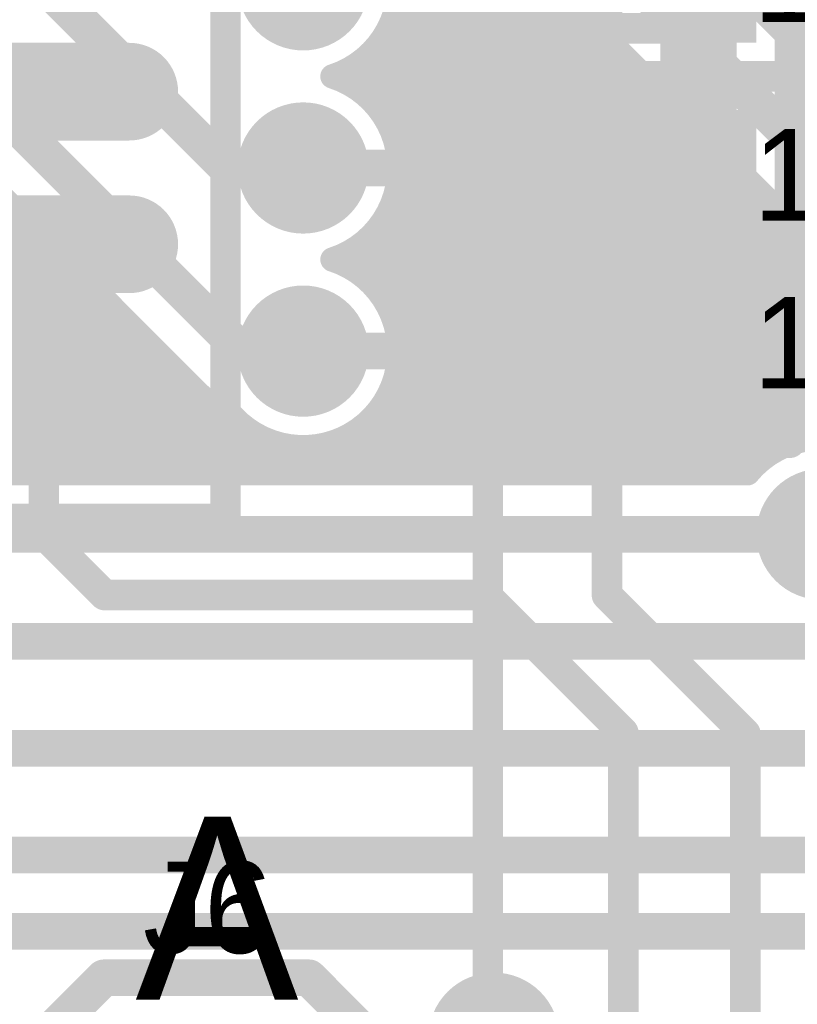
# Model space of a CAD drawing. Extents: x 7.17 to 14.1, y 4 to 11.75.
# Tile 68 of 219: x 8.84 to 9.1, y 7.76 to 8.08. Entities that reach past the tile are written whole.
import ezdxf

# ---------------------------------------------------------------- set-up
doc = ezdxf.new("R2010")
doc.units = 0
doc.layers.get('0').update_dxf_attribs({"linetype": 'CONTINUOUS'})
for name, color, linetype in [('BOTTOMLAYER', 5, 'CONTINUOUS'), ('BOTTOMSOLDER', 6, 'CONTINUOUS'), ('MECHANICAL1', 6, 'CONTINUOUS'), ('MECHANICAL5', 56, 'CONTINUOUS'), ('MECHANICAL7', 56, 'CONTINUOUS'), ('TOPLAYER', 1, 'CONTINUOUS'), ('TOPOVERLAY', 2, 'CONTINUOUS'), ('TOPPASTE', 8, 'CONTINUOUS'), ('TOPSOLDER', 216, 'CONTINUOUS')]:
    doc.layers.add(name, color=color, linetype=linetype)

# ---------------------------------------------------------------- blocks, each defined once
blk = doc.blocks.new('SO16_67')
at = {"layer": 'MECHANICAL1', "const_width": 0.01}
for points in [[(0.195, -0.245), (0.2225, -0.245)], [(0.2225, -0.255), (0.2225, -0.245)], [(0.195, -0.255), (0.2225, -0.255)], [(0.195, -0.295), (0.2225, -0.295)], [(0.2225, -0.305), (0.2225, -0.295)], [(0.195, -0.305), (0.2225, -0.305)], [(0.195, -0.345), (0.2225, -0.345)], [(0.2225, -0.355), (0.2225, -0.345)], [(0.195, -0.355), (0.2225, -0.355)]]:
    blk.add_lwpolyline(points, dxfattribs=at)
at = {"layer": 'MECHANICAL1', "const_width": 0.005}
for points in [[(0.22, -0.245, 1), (0.225, -0.245, 1)], [(0.22, -0.245, 1), (0.225, -0.245, 1)], [(0.22, -0.255, 1), (0.225, -0.255, 1)], [(0.22, -0.255, 1), (0.225, -0.255, 1)], [(0.22, -0.295, 1), (0.225, -0.295, 1)], [(0.22, -0.295, 1), (0.225, -0.295, 1)], [(0.22, -0.305, 1), (0.225, -0.305, 1)], [(0.22, -0.305, 1), (0.225, -0.305, 1)], [(0.22, -0.345, 1), (0.225, -0.345, 1)], [(0.22, -0.345, 1), (0.225, -0.345, 1)], [(0.22, -0.355, 1), (0.225, -0.355, 1)], [(0.22, -0.355, 1), (0.225, -0.355, 1)]]:
    blk.add_lwpolyline(points, format="xyb", close=True, dxfattribs=at)
at = {"layer": 'TOPLAYER', "const_width": 0.024}
for points in [[(0.248457, -0.25), (0.192457, -0.25)], [(0.248457, -0.3), (0.192457, -0.3)], [(0.248457, -0.35), (0.192457, -0.35)]]:
    blk.add_lwpolyline(points, dxfattribs=at)
at = {"layer": 'TOPLAYER', "const_width": 0.012}
for points in [[(0.242457, -0.25, 1), (0.254457, -0.25, 1)], [(0.242457, -0.3, 1), (0.254457, -0.3, 1)], [(0.242457, -0.35, 1), (0.254457, -0.35, 1)]]:
    blk.add_lwpolyline(points, format="xyb", close=True, dxfattribs=at)
at = {"layer": 'TOPOVERLAY', "const_width": 0.01}
for points in [[(0.28, -0.39), (0.28, 0.04)], [(-0.06, -0.39), (0.28, -0.39)]]:
    blk.add_lwpolyline(points, dxfattribs=at)
at = {"layer": 'TOPOVERLAY', "const_width": 0.005}
blk.add_lwpolyline([(0.2775, -0.39, 1), (0.2825, -0.39, 1)], format="xyb", close=True, dxfattribs=at)
blk.add_lwpolyline([(0.2775, -0.39, 1), (0.2825, -0.39, 1)], format="xyb", close=True, dxfattribs=at)
at = {"layer": 'TOPPASTE', "const_width": 0.024}
for points in [[(0.248457, -0.25), (0.192457, -0.25)], [(0.248457, -0.3), (0.192457, -0.3)], [(0.248457, -0.35), (0.192457, -0.35)]]:
    blk.add_lwpolyline(points, dxfattribs=at)
at = {"layer": 'TOPPASTE', "const_width": 0.012}
for points in [[(0.242457, -0.25, 1), (0.254457, -0.25, 1)], [(0.242457, -0.3, 1), (0.254457, -0.3, 1)], [(0.242457, -0.35, 1), (0.254457, -0.35, 1)]]:
    blk.add_lwpolyline(points, format="xyb", close=True, dxfattribs=at)
at = {"layer": 'TOPSOLDER', "const_width": 0.032}
for points in [[(0.248457, -0.25), (0.192457, -0.25)], [(0.248457, -0.3), (0.192457, -0.3)], [(0.248457, -0.35), (0.192457, -0.35)]]:
    blk.add_lwpolyline(points, dxfattribs=at)
at = {"layer": 'TOPSOLDER', "const_width": 0.016}
for points in [[(0.240457, -0.25, 1), (0.256457, -0.25, 1)], [(0.240457, -0.3, 1), (0.256457, -0.3, 1)], [(0.240457, -0.35, 1), (0.256457, -0.35, 1)]]:
    blk.add_lwpolyline(points, format="xyb", close=True, dxfattribs=at)
blk = doc.blocks.new('0603_139')
at = {"layer": 'MECHANICAL1', "const_width": 0.01}
for points in [[(-0.000531, -0.014252), (-0.000531, 0.015748)], [(-0.000531, 0.015748), (0.059468, 0.015748)], [(0.059468, -0.014252), (0.059468, 0.015748)], [(-0.000531, -0.014252), (0.059468, -0.014252)]]:
    blk.add_lwpolyline(points, dxfattribs=at)
at = {"layer": 'MECHANICAL1', "const_width": 0.005}
for points in [[(-0.003031, 0.015748, 1), (0.001969, 0.015748, 1)], [(-0.003031, 0.015748, 1), (0.001969, 0.015748, 1)], [(0.056968, 0.015748, 1), (0.061968, 0.015748, 1)], [(0.056968, 0.015748, 1), (0.061968, 0.015748, 1)], [(-0.003031, -0.014252, 1), (0.001969, -0.014252, 1)], [(-0.003031, -0.014252, 1), (0.001969, -0.014252, 1)], [(0.056968, -0.014252, 1), (0.061968, -0.014252, 1)], [(0.056968, -0.014252, 1), (0.061968, -0.014252, 1)]]:
    blk.add_lwpolyline(points, format="xyb", close=True, dxfattribs=at)
at = {"layer": 'TOPLAYER'}
for points in [[(-0.015, -0.015), (0.015, -0.015), (-0.015, 0.015), (0.015, 0.015)], [(0.045, -0.015), (0.075, -0.015), (0.045, 0.015), (0.075, 0.015)]]:
    blk.add_solid(points, dxfattribs=at)
at = {"layer": 'TOPOVERLAY', "const_width": 0.01}
for points in [[(-0.03, 0), (-0.03, 0.03)], [(-0.03, 0.03), (0.09, 0.03)], [(0.09, -0.03), (0.09, 0.03)], [(-0.03, -0.03), (-0.03, 0)], [(-0.03, -0.03), (0.09, -0.03)]]:
    blk.add_lwpolyline(points, dxfattribs=at)
at = {"layer": 'TOPOVERLAY', "const_width": 0.005}
for points in [[(-0.0325, 0.03, 1), (-0.0275, 0.03, 1)], [(-0.0325, 0.03, 1), (-0.0275, 0.03, 1)], [(0.0875, 0.03, 1), (0.0925, 0.03, 1)], [(0.0875, 0.03, 1), (0.0925, 0.03, 1)], [(-0.0325, 0, 1), (-0.0275, 0, 1)], [(-0.0325, 0, 1), (-0.0275, 0, 1)], [(-0.0325, -0.03, 1), (-0.0275, -0.03, 1)], [(-0.0325, -0.03, 1), (-0.0275, -0.03, 1)], [(0.0875, -0.03, 1), (0.0925, -0.03, 1)], [(0.0875, -0.03, 1), (0.0925, -0.03, 1)]]:
    blk.add_lwpolyline(points, format="xyb", close=True, dxfattribs=at)
at = {"layer": 'TOPPASTE'}
for points in [[(-0.015, -0.015), (0.015, -0.015), (-0.015, 0.015), (0.015, 0.015)], [(0.045, -0.015), (0.075, -0.015), (0.045, 0.015), (0.075, 0.015)]]:
    blk.add_solid(points, dxfattribs=at)
at = {"layer": 'TOPSOLDER'}
for points in [[(-0.019, -0.019), (0.019, -0.019), (-0.019, 0.019), (0.019, 0.019)], [(0.041, -0.019), (0.079, -0.019), (0.041, 0.019), (0.079, 0.019)]]:
    blk.add_solid(points, dxfattribs=at)
blk = doc.blocks.new('0603_140')
at = {"layer": 'MECHANICAL1', "const_width": 0.01}
for points in [[(-0.000531, -0.014252), (-0.000531, 0.015748)], [(-0.000531, 0.015748), (0.059468, 0.015748)], [(0.059468, -0.014252), (0.059468, 0.015748)], [(-0.000531, -0.014252), (0.059468, -0.014252)]]:
    blk.add_lwpolyline(points, dxfattribs=at)
at = {"layer": 'MECHANICAL1', "const_width": 0.005}
for points in [[(-0.003031, 0.015748, 1), (0.001969, 0.015748, 1)], [(-0.003031, 0.015748, 1), (0.001969, 0.015748, 1)], [(0.056968, 0.015748, 1), (0.061968, 0.015748, 1)], [(0.056968, 0.015748, 1), (0.061968, 0.015748, 1)], [(-0.003031, -0.014252, 1), (0.001969, -0.014252, 1)], [(-0.003031, -0.014252, 1), (0.001969, -0.014252, 1)], [(0.056968, -0.014252, 1), (0.061968, -0.014252, 1)], [(0.056968, -0.014252, 1), (0.061968, -0.014252, 1)]]:
    blk.add_lwpolyline(points, format="xyb", close=True, dxfattribs=at)
at = {"layer": 'TOPLAYER'}
for points in [[(-0.015, -0.015), (0.015, -0.015), (-0.015, 0.015), (0.015, 0.015)], [(0.045, -0.015), (0.075, -0.015), (0.045, 0.015), (0.075, 0.015)]]:
    blk.add_solid(points, dxfattribs=at)
at = {"layer": 'TOPOVERLAY', "const_width": 0.01}
for points in [[(-0.03, 0), (-0.03, 0.03)], [(-0.03, 0.03), (0.09, 0.03)], [(0.09, -0.03), (0.09, 0.03)], [(-0.03, -0.03), (-0.03, 0)], [(-0.03, -0.03), (0.09, -0.03)]]:
    blk.add_lwpolyline(points, dxfattribs=at)
at = {"layer": 'TOPOVERLAY', "const_width": 0.005}
for points in [[(-0.0325, 0.03, 1), (-0.0275, 0.03, 1)], [(-0.0325, 0.03, 1), (-0.0275, 0.03, 1)], [(0.0875, 0.03, 1), (0.0925, 0.03, 1)], [(0.0875, 0.03, 1), (0.0925, 0.03, 1)], [(-0.0325, 0, 1), (-0.0275, 0, 1)], [(-0.0325, 0, 1), (-0.0275, 0, 1)], [(-0.0325, -0.03, 1), (-0.0275, -0.03, 1)], [(-0.0325, -0.03, 1), (-0.0275, -0.03, 1)], [(0.0875, -0.03, 1), (0.0925, -0.03, 1)], [(0.0875, -0.03, 1), (0.0925, -0.03, 1)]]:
    blk.add_lwpolyline(points, format="xyb", close=True, dxfattribs=at)
at = {"layer": 'TOPPASTE'}
for points in [[(-0.015, -0.015), (0.015, -0.015), (-0.015, 0.015), (0.015, 0.015)], [(0.045, -0.015), (0.075, -0.015), (0.045, 0.015), (0.075, 0.015)]]:
    blk.add_solid(points, dxfattribs=at)
at = {"layer": 'TOPSOLDER'}
for points in [[(-0.019, -0.019), (0.019, -0.019), (-0.019, 0.019), (0.019, 0.019)], [(0.041, -0.019), (0.079, -0.019), (0.041, 0.019), (0.079, 0.019)]]:
    blk.add_solid(points, dxfattribs=at)
blk = doc.blocks.new('0603_141')
at = {"layer": 'MECHANICAL1', "const_width": 0.01}
for points in [[(-0.000531, 0.015748), (0.059468, 0.015748)], [(-0.000531, -0.014252), (-0.000531, 0.015748)], [(0.059468, -0.014252), (0.059468, 0.015748)], [(-0.000531, -0.014252), (0.059468, -0.014252)]]:
    blk.add_lwpolyline(points, dxfattribs=at)
at = {"layer": 'MECHANICAL1', "const_width": 0.005}
for points in [[(-0.003031, 0.015748, 1), (0.001969, 0.015748, 1)], [(-0.003031, 0.015748, 1), (0.001969, 0.015748, 1)], [(0.056968, 0.015748, 1), (0.061968, 0.015748, 1)], [(0.056968, 0.015748, 1), (0.061968, 0.015748, 1)], [(-0.003031, -0.014252, 1), (0.001969, -0.014252, 1)], [(-0.003031, -0.014252, 1), (0.001969, -0.014252, 1)], [(0.056968, -0.014252, 1), (0.061968, -0.014252, 1)], [(0.056968, -0.014252, 1), (0.061968, -0.014252, 1)]]:
    blk.add_lwpolyline(points, format="xyb", close=True, dxfattribs=at)
at = {"layer": 'TOPLAYER'}
for points in [[(-0.015, -0.015), (0.015, -0.015), (-0.015, 0.015), (0.015, 0.015)], [(0.045, -0.015), (0.075, -0.015), (0.045, 0.015), (0.075, 0.015)]]:
    blk.add_solid(points, dxfattribs=at)
at = {"layer": 'TOPOVERLAY', "const_width": 0.01}
for points in [[(-0.03, 0.03), (0.09, 0.03)], [(-0.03, 0), (-0.03, 0.03)], [(0.09, -0.03), (0.09, 0.03)], [(-0.03, -0.03), (-0.03, 0)], [(-0.03, -0.03), (0.09, -0.03)]]:
    blk.add_lwpolyline(points, dxfattribs=at)
at = {"layer": 'TOPOVERLAY', "const_width": 0.005}
for points in [[(-0.0325, 0.03, 1), (-0.0275, 0.03, 1)], [(-0.0325, 0.03, 1), (-0.0275, 0.03, 1)], [(0.0875, 0.03, 1), (0.0925, 0.03, 1)], [(0.0875, 0.03, 1), (0.0925, 0.03, 1)], [(-0.0325, 0, 1), (-0.0275, 0, 1)], [(-0.0325, 0, 1), (-0.0275, 0, 1)], [(-0.0325, -0.03, 1), (-0.0275, -0.03, 1)], [(-0.0325, -0.03, 1), (-0.0275, -0.03, 1)], [(0.0875, -0.03, 1), (0.0925, -0.03, 1)], [(0.0875, -0.03, 1), (0.0925, -0.03, 1)]]:
    blk.add_lwpolyline(points, format="xyb", close=True, dxfattribs=at)
at = {"layer": 'TOPPASTE'}
for points in [[(-0.015, -0.015), (0.015, -0.015), (-0.015, 0.015), (0.015, 0.015)], [(0.045, -0.015), (0.075, -0.015), (0.045, 0.015), (0.075, 0.015)]]:
    blk.add_solid(points, dxfattribs=at)
at = {"layer": 'TOPSOLDER'}
for points in [[(-0.019, -0.019), (0.019, -0.019), (-0.019, 0.019), (0.019, 0.019)], [(0.041, -0.019), (0.079, -0.019), (0.041, 0.019), (0.079, 0.019)]]:
    blk.add_solid(points, dxfattribs=at)

msp = doc.modelspace()

# ---------------------------------------------------------------- linework, layer by layer
at = {"layer": 'BOTTOMLAYER'}
for points, const_width in [([(8.909904, 8.265), (9.159904, 8.015)], 0.012), ([(8.895, 8.244904), (9.16, 7.979904)], 0.012), ([(8.96521, 8.14641), (9.145826, 7.965794)], 0.008), ([(8.963386, 8.141546), (9.174575, 7.930358)], 0.008), ([(8.960798, 8.137063), (9.171039, 7.926822)], 0.008), ([(8.957617, 8.133174), (9.167504, 7.923287)], 0.008), ([(8.95387, 8.12985), (9.163968, 7.919751)], 0.008), ([(8.949541, 8.127107), (9.160433, 7.916216)], 0.008), ([(8.834904, 8.11), (8.909904, 8.035)], 0.012), ([(8.960446, 8.076564), (8.997751, 8.113869)], 0.008), ([(8.952248, 8.061295), (9.001286, 8.110334)], 0.008), ([(8.956218, 8.058194), (9.004822, 8.106798)], 0.008), ([(8.959622, 8.054527), (9.008357, 8.103262)], 0.008), ([(8.964871, 8.104706), (9.156897, 7.91268)], 0.008), ([(8.962448, 8.050283), (9.011893, 8.099727)], 0.008), ([(8.964638, 8.045401), (9.015428, 8.096191)], 0.008), ([(8.966384, 8.096122), (9.119694, 7.942812)], 0.008), ([(8.966046, 8.039738), (9.018964, 8.092656)], 0.008), ([(8.965922, 8.089513), (9.109234, 7.946201)], 0.008), ([(8.966338, 8.032959), (9.022499, 8.08912)], 0.008), ([(8.964403, 8.023953), (9.026035, 8.085585)], 0.008), ([(8.964405, 8.083958), (9.101998, 7.946366)], 0.008), ([(8.950109, 8.002587), (9.029571, 8.082049)], 0.008), ([(8.954363, 7.999771), (9.033106, 8.078514)], 0.008), ([(8.962132, 8.079161), (9.09606, 7.945233)], 0.008), ([(8.95804, 7.996377), (9.036642, 8.074978)], 0.008), ([(8.959232, 8.07499), (9.090971, 7.943251)], 0.008), ([(8.955758, 8.071392), (9.08655, 7.9406)], 0.008), ([(8.961151, 7.992417), (9.040177, 8.071443)], 0.008), ([(8.947676, 8.063795), (8.95334, 8.069458)], 0.008), ([(8.951717, 8.068362), (9.082718, 7.937361)], 0.008), ([(8.963661, 7.987856), (9.043713, 8.067907)], 0.008), ([(8.947066, 8.065943), (8.950832, 8.062176)], 0.008), ([(8.965474, 7.982597), (9.047248, 8.064372)], 0.008), ([(8.829904, 8.06), (8.914904, 7.975)], 0.012), ([(8.966372, 7.976424), (9.050784, 8.060836)], 0.008), ([(8.96578, 7.968761), (9.054319, 8.0573)], 0.008), ([(8.959829, 7.955739), (9.057855, 8.053765)], 0.008), ([(8.96208, 8.050928), (9.078008, 7.935)], 0.008), ([(8.946161, 7.935), (9.06139, 8.050229)], 0.008), ([(8.953232, 7.935), (9.064926, 8.046694)], 0.008), ([(8.960303, 7.935), (9.068462, 8.043158)], 0.008), ([(8.739662, 8.04), (8.844662, 7.935)], 0.008), ([(8.746733, 8.04), (8.851733, 7.935)], 0.008), ([(8.753804, 8.04), (8.858804, 7.935)], 0.008), ([(8.760875, 8.04), (8.865875, 7.935)], 0.008), ([(8.767946, 8.04), (8.872946, 7.935)], 0.008), ([(8.775018, 8.04), (8.880017, 7.935)], 0.008), ([(8.782089, 8.04), (8.887089, 7.935)], 0.008), ([(8.78916, 8.04), (8.89416, 7.935)], 0.008), ([(8.796231, 8.04), (8.901231, 7.935)], 0.008), ([(8.803302, 8.04), (8.908302, 7.935)], 0.008), ([(8.810373, 8.04), (8.915373, 7.935)], 0.008), ([(8.817444, 8.04), (8.922444, 7.935)], 0.008), ([(8.82162, 8.04), (8.90073, 7.96089)], 0.008), ([(8.966017, 8.03992), (9.070937, 7.935)], 0.008), ([(8.967375, 7.935), (9.071997, 8.039623)], 0.008), ([(8.909904, 8.035), (8.934904, 8.035)], 0.012), ([(8.974446, 7.935), (9.075533, 8.036087)], 0.008), ([(8.966309, 8.032557), (9.063866, 7.935)], 0.008), ([(8.981517, 7.935), (9.079068, 8.032552)], 0.008), ([(8.988588, 7.935), (9.082604, 8.029016)], 0.008), ([(8.965248, 8.026547), (9.056795, 7.935)], 0.008), ([(8.995659, 7.935), (9.086139, 8.02548)], 0.008), ([(9.00273, 7.935), (9.089675, 8.021945)], 0.008), ([(8.755242, 7.935), (8.840931, 8.020689)], 0.008), ([(8.963319, 8.021405), (9.049724, 7.935)], 0.008), ([(9.009801, 7.935), (9.09321, 8.018409)], 0.008), ([(8.762313, 7.935), (8.844466, 8.017154)], 0.008), ([(8.960713, 8.01694), (9.042653, 7.935)], 0.008), ([(8.769384, 7.935), (8.848002, 8.013618)], 0.008), ([(8.957514, 8.013068), (9.035582, 7.935)], 0.008), ([(9.016872, 7.935), (9.096746, 8.014874)], 0.008), ([(8.776455, 7.935), (8.851537, 8.010082)], 0.008), ([(8.953751, 8.00976), (9.028511, 7.935)], 0.008), ([(9.023943, 7.935), (9.100281, 8.011338)], 0.008), ([(8.783526, 7.935), (8.855073, 8.006547)], 0.008), ([(8.949404, 8.007036), (9.021439, 7.935)], 0.008), ([(9.031014, 7.935), (9.103817, 8.007803)], 0.008), ([(8.790597, 7.935), (8.858608, 8.003011)], 0.008), ([(9.038085, 7.935), (9.107353, 8.004267)], 0.008), ([(8.797668, 7.935), (8.862144, 7.999476)], 0.008), ([(9.045157, 7.935), (9.110888, 8.000732)], 0.008), ([(8.804739, 7.935), (8.86568, 7.99594)], 0.008), ([(9.052228, 7.935), (9.114424, 7.997196)], 0.008), ([(9.059299, 7.935), (9.117959, 7.99366)], 0.008), ([(8.81181, 7.935), (8.869215, 7.992405)], 0.008), ([(9.06637, 7.935), (9.121495, 7.990125)], 0.008), ([(8.818881, 7.935), (8.872751, 7.988869)], 0.008), ([(9.073441, 7.935), (9.12503, 7.986589)], 0.008), ([(8.825952, 7.935), (8.876286, 7.985334)], 0.008), ([(8.964969, 7.9844), (9.014368, 7.935)], 0.008), ([(9.084569, 7.939057), (9.128566, 7.983054)], 0.008), ([(8.833024, 7.935), (8.879822, 7.981798)], 0.008), ([(8.840095, 7.935), (8.883357, 7.978262)], 0.008), ([(8.914904, 7.975), (8.934904, 7.975)], 0.012), ([(9.098406, 7.945822), (9.132101, 7.979518)], 0.008), ([(8.847166, 7.935), (8.886893, 7.974727)], 0.008), ([(8.966391, 7.975906), (9.007297, 7.935)], 0.008), ([(8.854237, 7.935), (8.890428, 7.971191)], 0.008), ([(8.861308, 7.935), (8.893964, 7.967656)], 0.008), ([(8.965891, 7.969336), (9.000226, 7.935)], 0.008), ([(8.868379, 7.935), (8.897499, 7.96412)], 0.008), ([(8.964348, 7.963807), (8.993155, 7.935)], 0.008), ([(8.87545, 7.935), (8.901038, 7.960587)], 0.008), ([(8.882521, 7.935), (8.905093, 7.957572)], 0.008), ([(8.962055, 7.959029), (8.986084, 7.935)], 0.008), ([(8.889592, 7.935), (8.910133, 7.955541)], 0.008), ([(8.908443, 7.956072), (8.929515, 7.935)], 0.008), ([(8.959137, 7.954875), (8.979013, 7.935)], 0.008), ([(8.896664, 7.935), (8.913527, 7.951864)], 0.008), ([(8.955647, 7.951294), (8.971942, 7.935)], 0.008), ([(8.903735, 7.935), (8.917487, 7.948753)], 0.008), ([(8.93909, 7.935), (8.954165, 7.950075)], 0.008), ([(8.951589, 7.948282), (8.964871, 7.935)], 0.008), ([(8.910806, 7.935), (8.922048, 7.946243)], 0.008), ([(8.917877, 7.935), (8.927307, 7.94443)], 0.008), ([(8.927106, 7.944481), (8.936586, 7.935)], 0.008), ([(8.932019, 7.935), (8.941143, 7.944124)], 0.008), ([(8.941525, 7.944204), (8.950729, 7.935)], 0.008), ([(8.946918, 7.945881), (8.9578, 7.935)], 0.008), ([(8.924948, 7.935), (8.93348, 7.943532)], 0.008), ([(8.935156, 7.943501), (8.943657, 7.935)], 0.008), ([(8.082604, 7.935), (9.080568, 7.935)], 0.008), ([(8.082604, 7.915), (9.104904, 7.915)], 0.012), ([(8.085912, 7.879904), (9.152405, 7.879904)], 0.012), ([(8.462405, 7.844904), (9.157405, 7.844904)], 0.012), ([(8.447405, 7.809904), (9.162405, 7.809904)], 0.012), ([(8.422405, 7.784904), (9.182405, 7.784904)], 0.012)]:
    msp.add_lwpolyline(points, dxfattribs=dict(at, const_width=const_width))
at = {"layer": 'BOTTOMLAYER', "const_width": 0.008}
for points in [[(8.966404, 8.095, -0.326113), (8.944509, 8.065)], [(8.944509, 8.065, -0.326113), (8.966404, 8.035)], [(8.966404, 8.035, -0.326113), (8.944509, 8.005)], [(8.944509, 8.005, -0.326113), (8.966404, 7.975)], [(8.966404, 7.975, -0.71298), (8.910098, 7.955586)], [(8.910098, 7.955586, -0.137088), (8.90073, 7.96089)], [(8.910098, 7.955586, -0.136516), (8.900762, 7.960858)], [(9.080568, 7.935, -0.704024), (9.136404, 7.915)]]:
    msp.add_lwpolyline(points, format="xyb", dxfattribs=at)
at = {"layer": 'BOTTOMLAYER'}
for points, const_width in [([(8.962405, 8.083958, 1), (8.966405, 8.083958, 1)], 0.004), ([(9.024035, 8.085585, 1), (9.028035, 8.085585, 1)], 0.004), ([(9.02757, 8.082049, 1), (9.031571, 8.082049, 1)], 0.004), ([(8.958445, 8.076564, 1), (8.962445, 8.076564, 1)], 0.004), ([(8.960132, 8.079161, 1), (8.964132, 8.079161, 1)], 0.004), ([(9.031106, 8.078514, 1), (9.035106, 8.078514, 1)], 0.004), ([(8.957232, 8.07499, 1), (8.961232, 8.07499, 1)], 0.004), ([(9.034642, 8.074978, 1), (9.038642, 8.074978, 1)], 0.004), ([(8.953758, 8.071392, 1), (8.957759, 8.071392, 1)], 0.004), ([(9.038177, 8.071443, 1), (9.042177, 8.071443, 1)], 0.004), ([(8.949717, 8.068362, 1), (8.953717, 8.068362, 1)], 0.004), ([(8.95134, 8.069458, 1), (8.95534, 8.069458, 1)], 0.004), ([(9.041713, 8.067907, 1), (9.045713, 8.067907, 1)], 0.004), ([(8.942509, 8.065, 1), (8.946509, 8.065, 1)], 0.004), ([(8.942509, 8.065, 1), (8.946509, 8.065, 1)], 0.004), ([(8.945066, 8.065943, 1), (8.949066, 8.065943, 1)], 0.004), ([(8.945676, 8.063795, 1), (8.949676, 8.063795, 1)], 0.004), ([(9.045248, 8.064372, 1), (9.049248, 8.064372, 1)], 0.004), ([(8.948832, 8.062176, 1), (8.952832, 8.062176, 1)], 0.004), ([(8.950248, 8.061295, 1), (8.954248, 8.061295, 1)], 0.004), ([(9.048784, 8.060836, 1), (9.052784, 8.060836, 1)], 0.004), ([(8.954218, 8.058194, 1), (8.958218, 8.058194, 1)], 0.004), ([(9.052319, 8.0573, 1), (9.056319, 8.0573, 1)], 0.004), ([(8.957622, 8.054527, 1), (8.961621, 8.054527, 1)], 0.004), ([(9.055855, 8.053765, 1), (9.059855, 8.053765, 1)], 0.004), ([(8.96008, 8.050928, 1), (8.96408, 8.050928, 1)], 0.004), ([(8.960448, 8.050283, 1), (8.964448, 8.050283, 1)], 0.004), ([(9.05939, 8.050229, 1), (9.063391, 8.050229, 1)], 0.004), ([(8.962637, 8.045401, 1), (8.966637, 8.045401, 1)], 0.004), ([(9.062926, 8.046694, 1), (9.066926, 8.046694, 1)], 0.004), ([(9.066462, 8.043158, 1), (9.070462, 8.043158, 1)], 0.004), ([(8.964017, 8.03992, 1), (8.968017, 8.03992, 1)], 0.004), ([(8.964046, 8.039738, 1), (8.968046, 8.039738, 1)], 0.004), ([(9.069997, 8.039623, 1), (9.073997, 8.039623, 1)], 0.004), ([(8.906904, 8.035, 1), (8.912904, 8.035, 1)], 0.006), ([(8.906904, 8.035, 1), (8.912904, 8.035, 1)], 0.006), ([(8.931904, 8.035, 1), (8.937904, 8.035, 1)], 0.006), ([(8.964404, 8.035, 1), (8.968404, 8.035, 1)], 0.004), ([(8.964404, 8.035, 1), (8.968404, 8.035, 1)], 0.004), ([(9.073533, 8.036087, 1), (9.077533, 8.036087, 1)], 0.004), ([(8.964309, 8.032557, 1), (8.968309, 8.032557, 1)], 0.004), ([(8.964338, 8.032959, 1), (8.968338, 8.032959, 1)], 0.004), ([(9.077068, 8.032552, 1), (9.081068, 8.032552, 1)], 0.004), ([(9.080604, 8.029016, 1), (9.084604, 8.029016, 1)], 0.004), ([(8.963249, 8.026547, 1), (8.967249, 8.026547, 1)], 0.004), ([(9.084139, 8.02548, 1), (9.088139, 8.02548, 1)], 0.004), ([(8.962404, 8.023953, 1), (8.966404, 8.023953, 1)], 0.004), ([(9.087675, 8.021945, 1), (9.091675, 8.021945, 1)], 0.004), ([(8.838931, 8.020689, 1), (8.842931, 8.020689, 1)], 0.004), ([(8.961319, 8.021405, 1), (8.965319, 8.021405, 1)], 0.004), ([(9.09121, 8.018409, 1), (9.09521, 8.018409, 1)], 0.004), ([(8.842466, 8.017154, 1), (8.846466, 8.017154, 1)], 0.004), ([(8.958713, 8.01694, 1), (8.962713, 8.01694, 1)], 0.004), ([(8.846002, 8.013618, 1), (8.850002, 8.013618, 1)], 0.004), ([(8.955514, 8.013068, 1), (8.959514, 8.013068, 1)], 0.004), ([(9.094746, 8.014874, 1), (9.098746, 8.014874, 1)], 0.004), ([(8.849537, 8.010082, 1), (8.853537, 8.010082, 1)], 0.004), ([(8.951751, 8.00976, 1), (8.955751, 8.00976, 1)], 0.004), ([(9.098282, 8.011338, 1), (9.102282, 8.011338, 1)], 0.004), ([(8.853073, 8.006547, 1), (8.857073, 8.006547, 1)], 0.004), ([(8.947404, 8.007036, 1), (8.951404, 8.007036, 1)], 0.004), ([(8.856608, 8.003011, 1), (8.860608, 8.003011, 1)], 0.004), ([(8.942509, 8.005, 1), (8.946509, 8.005, 1)], 0.004), ([(8.942509, 8.005, 1), (8.946509, 8.005, 1)], 0.004), ([(8.948109, 8.002587, 1), (8.952109, 8.002587, 1)], 0.004), ([(8.860144, 7.999476, 1), (8.864144, 7.999476, 1)], 0.004), ([(8.952363, 7.999771, 1), (8.956363, 7.999771, 1)], 0.004), ([(8.863679, 7.99594, 1), (8.867679, 7.99594, 1)], 0.004), ([(8.95604, 7.996377, 1), (8.96004, 7.996377, 1)], 0.004), ([(8.867215, 7.992405, 1), (8.871215, 7.992405, 1)], 0.004), ([(8.959151, 7.992417, 1), (8.963151, 7.992417, 1)], 0.004), ([(8.870751, 7.988869, 1), (8.874751, 7.988869, 1)], 0.004), ([(8.961661, 7.987856, 1), (8.965661, 7.987856, 1)], 0.004), ([(8.874286, 7.985334, 1), (8.878286, 7.985334, 1)], 0.004), ([(8.962969, 7.9844, 1), (8.966969, 7.9844, 1)], 0.004), ([(8.877822, 7.981798, 1), (8.881822, 7.981798, 1)], 0.004), ([(8.963474, 7.982597, 1), (8.967474, 7.982597, 1)], 0.004), ([(8.881357, 7.978262, 1), (8.885357, 7.978262, 1)], 0.004), ([(8.911904, 7.975, 1), (8.917904, 7.975, 1)], 0.006), ([(8.911904, 7.975, 1), (8.917904, 7.975, 1)], 0.006), ([(8.931904, 7.975, 1), (8.937904, 7.975, 1)], 0.006), ([(8.964372, 7.976424, 1), (8.968372, 7.976424, 1)], 0.004), ([(8.884893, 7.974727, 1), (8.888893, 7.974727, 1)], 0.004), ([(8.964391, 7.975906, 1), (8.968391, 7.975906, 1)], 0.004), ([(8.964404, 7.975, 1), (8.968404, 7.975, 1)], 0.004), ([(8.964404, 7.975, 1), (8.968404, 7.975, 1)], 0.004), ([(8.888428, 7.971191, 1), (8.892428, 7.971191, 1)], 0.004), ([(8.891964, 7.967656, 1), (8.895964, 7.967656, 1)], 0.004), ([(8.96378, 7.968761, 1), (8.96778, 7.968761, 1)], 0.004), ([(8.96389, 7.969336, 1), (8.96789, 7.969336, 1)], 0.004), ([(8.895499, 7.96412, 1), (8.899499, 7.96412, 1)], 0.004), ([(8.962348, 7.963807, 1), (8.966348, 7.963807, 1)], 0.004), ([(8.89873, 7.96089, 1), (8.90273, 7.96089, 1)], 0.004), ([(8.89873, 7.96089, 1), (8.90273, 7.96089, 1)], 0.004), ([(8.898762, 7.960858, 1), (8.902762, 7.960858, 1)], 0.004), ([(8.899038, 7.960587, 1), (8.903038, 7.960587, 1)], 0.004), ([(8.903093, 7.957572, 1), (8.907093, 7.957572, 1)], 0.004), ([(8.960055, 7.959029, 1), (8.964055, 7.959029, 1)], 0.004), ([(8.906443, 7.956072, 1), (8.910443, 7.956072, 1)], 0.004), ([(8.908098, 7.955586, 1), (8.912098, 7.955586, 1)], 0.004), ([(8.908098, 7.955586, 1), (8.912098, 7.955586, 1)], 0.004), ([(8.908098, 7.955586, 1), (8.912098, 7.955586, 1)], 0.004), ([(8.908133, 7.955541, 1), (8.912133, 7.955541, 1)], 0.004), ([(8.957137, 7.954875, 1), (8.961137, 7.954875, 1)], 0.004), ([(8.957829, 7.955739, 1), (8.961829, 7.955739, 1)], 0.004), ([(8.911527, 7.951864, 1), (8.915527, 7.951864, 1)], 0.004), ([(8.953648, 7.951294, 1), (8.957648, 7.951294, 1)], 0.004), ([(8.915487, 7.948753, 1), (8.919487, 7.948753, 1)], 0.004), ([(8.949589, 7.948282, 1), (8.953589, 7.948282, 1)], 0.004), ([(8.952165, 7.950075, 1), (8.956165, 7.950075, 1)], 0.004), ([(8.920048, 7.946243, 1), (8.924048, 7.946243, 1)], 0.004), ([(8.925106, 7.944481, 1), (8.929106, 7.944481, 1)], 0.004), ([(8.925307, 7.94443, 1), (8.929307, 7.94443, 1)], 0.004), ([(8.939143, 7.944124, 1), (8.943143, 7.944124, 1)], 0.004), ([(8.939525, 7.944204, 1), (8.943525, 7.944204, 1)], 0.004), ([(8.944918, 7.945881, 1), (8.948918, 7.945881, 1)], 0.004), ([(9.09406, 7.945233, 1), (9.09806, 7.945233, 1)], 0.004), ([(9.096406, 7.945822, 1), (9.100406, 7.945822, 1)], 0.004), ([(8.93148, 7.943532, 1), (8.93548, 7.943532, 1)], 0.004), ([(8.933156, 7.943501, 1), (8.937156, 7.943501, 1)], 0.004), ([(9.088971, 7.943251, 1), (9.092971, 7.943251, 1)], 0.004), ([(9.082569, 7.939057, 1), (9.086569, 7.939057, 1)], 0.004), ([(9.08455, 7.9406, 1), (9.08855, 7.9406, 1)], 0.004), ([(8.838095, 7.935, 1), (8.842095, 7.935, 1)], 0.004), ([(8.842662, 7.935, 1), (8.846662, 7.935, 1)], 0.004), ([(8.845166, 7.935, 1), (8.849166, 7.935, 1)], 0.004), ([(8.849733, 7.935, 1), (8.853733, 7.935, 1)], 0.004), ([(8.852237, 7.935, 1), (8.856237, 7.935, 1)], 0.004), ([(8.856804, 7.935, 1), (8.860804, 7.935, 1)], 0.004), ([(8.859308, 7.935, 1), (8.863308, 7.935, 1)], 0.004), ([(8.863875, 7.935, 1), (8.867875, 7.935, 1)], 0.004), ([(8.866379, 7.935, 1), (8.870379, 7.935, 1)], 0.004), ([(8.870946, 7.935, 1), (8.874946, 7.935, 1)], 0.004), ([(8.87345, 7.935, 1), (8.87745, 7.935, 1)], 0.004), ([(8.878018, 7.935, 1), (8.882017, 7.935, 1)], 0.004), ([(8.880521, 7.935, 1), (8.884521, 7.935, 1)], 0.004), ([(8.885089, 7.935, 1), (8.889089, 7.935, 1)], 0.004), ([(8.887592, 7.935, 1), (8.891592, 7.935, 1)], 0.004), ([(8.89216, 7.935, 1), (8.89616, 7.935, 1)], 0.004), ([(8.894664, 7.935, 1), (8.898663, 7.935, 1)], 0.004), ([(8.899231, 7.935, 1), (8.903231, 7.935, 1)], 0.004), ([(8.901735, 7.935, 1), (8.905735, 7.935, 1)], 0.004), ([(8.906302, 7.935, 1), (8.910302, 7.935, 1)], 0.004), ([(8.908806, 7.935, 1), (8.912806, 7.935, 1)], 0.004), ([(8.913373, 7.935, 1), (8.917373, 7.935, 1)], 0.004), ([(8.915877, 7.935, 1), (8.919877, 7.935, 1)], 0.004), ([(8.920444, 7.935, 1), (8.924444, 7.935, 1)], 0.004), ([(8.922948, 7.935, 1), (8.926948, 7.935, 1)], 0.004), ([(8.927515, 7.935, 1), (8.931515, 7.935, 1)], 0.004), ([(8.930019, 7.935, 1), (8.934019, 7.935, 1)], 0.004), ([(8.934586, 7.935, 1), (8.938586, 7.935, 1)], 0.004), ([(8.93709, 7.935, 1), (8.94109, 7.935, 1)], 0.004), ([(8.941657, 7.935, 1), (8.945657, 7.935, 1)], 0.004), ([(8.944161, 7.935, 1), (8.948161, 7.935, 1)], 0.004), ([(8.948728, 7.935, 1), (8.952728, 7.935, 1)], 0.004), ([(8.951232, 7.935, 1), (8.955232, 7.935, 1)], 0.004), ([(8.9558, 7.935, 1), (8.9598, 7.935, 1)], 0.004), ([(8.958303, 7.935, 1), (8.962303, 7.935, 1)], 0.004), ([(8.962871, 7.935, 1), (8.966871, 7.935, 1)], 0.004), ([(8.965374, 7.935, 1), (8.969375, 7.935, 1)], 0.004), ([(8.969942, 7.935, 1), (8.973942, 7.935, 1)], 0.004), ([(8.972446, 7.935, 1), (8.976446, 7.935, 1)], 0.004), ([(8.977013, 7.935, 1), (8.981013, 7.935, 1)], 0.004), ([(8.979517, 7.935, 1), (8.983517, 7.935, 1)], 0.004), ([(8.984084, 7.935, 1), (8.988084, 7.935, 1)], 0.004), ([(8.986588, 7.935, 1), (8.990588, 7.935, 1)], 0.004), ([(8.991155, 7.935, 1), (8.995155, 7.935, 1)], 0.004), ([(8.993659, 7.935, 1), (8.997659, 7.935, 1)], 0.004), ([(8.998226, 7.935, 1), (9.002226, 7.935, 1)], 0.004), ([(9.00073, 7.935, 1), (9.00473, 7.935, 1)], 0.004), ([(9.005297, 7.935, 1), (9.009297, 7.935, 1)], 0.004), ([(9.007801, 7.935, 1), (9.011801, 7.935, 1)], 0.004), ([(9.012368, 7.935, 1), (9.016368, 7.935, 1)], 0.004), ([(9.014872, 7.935, 1), (9.018872, 7.935, 1)], 0.004), ([(9.01944, 7.935, 1), (9.02344, 7.935, 1)], 0.004), ([(9.021943, 7.935, 1), (9.025943, 7.935, 1)], 0.004), ([(9.026511, 7.935, 1), (9.030511, 7.935, 1)], 0.004), ([(9.029014, 7.935, 1), (9.033014, 7.935, 1)], 0.004), ([(9.033582, 7.935, 1), (9.037582, 7.935, 1)], 0.004), ([(9.036086, 7.935, 1), (9.040085, 7.935, 1)], 0.004), ([(9.040653, 7.935, 1), (9.044653, 7.935, 1)], 0.004), ([(9.043157, 7.935, 1), (9.047157, 7.935, 1)], 0.004), ([(9.047724, 7.935, 1), (9.051724, 7.935, 1)], 0.004), ([(9.050228, 7.935, 1), (9.054228, 7.935, 1)], 0.004), ([(9.054795, 7.935, 1), (9.058795, 7.935, 1)], 0.004), ([(9.057299, 7.935, 1), (9.061299, 7.935, 1)], 0.004), ([(9.061866, 7.935, 1), (9.065866, 7.935, 1)], 0.004), ([(9.06437, 7.935, 1), (9.06837, 7.935, 1)], 0.004), ([(9.068937, 7.935, 1), (9.072937, 7.935, 1)], 0.004), ([(9.071441, 7.935, 1), (9.075441, 7.935, 1)], 0.004), ([(9.076008, 7.935, 1), (9.080008, 7.935, 1)], 0.004), ([(9.078568, 7.935, 1), (9.082568, 7.935, 1)], 0.004), ([(9.078568, 7.935, 1), (9.082568, 7.935, 1)], 0.004), ([(9.080718, 7.937361, 1), (9.084718, 7.937361, 1)], 0.004)]:
    msp.add_lwpolyline(points, format="xyb", close=True, dxfattribs=dict(at, const_width=const_width))
at = {"layer": 'BOTTOMSOLDER', "const_width": 0.0215}
for points in [[(8.924154, 8.095, 1), (8.945654, 8.095, 1)], [(8.924154, 8.035, 1), (8.945654, 8.035, 1)], [(8.924154, 7.975, 1), (8.945654, 7.975, 1)], [(9.094154, 7.915, 1), (9.115654, 7.915, 1)], [(8.986655, 7.749904, 1), (9.008155, 7.749904, 1)]]:
    msp.add_lwpolyline(points, format="xyb", close=True, dxfattribs=at)
at = {"layer": 'MECHANICAL7', "const_width": 0.01}
msp.add_lwpolyline([(8.995404, 6.1245), (8.995404, 8.3315)], dxfattribs=at)
at = {"layer": 'TOPLAYER'}
for points, const_width in [([(9.064447, 7.975), (9.064447, 8.260457)], 0.025), ([(9.034447, 7.895082), (9.034447, 8.241327)], 0.01), ([(8.784904, 8.06), (8.849904, 8.06)], 0.012), ([(8.934904, 8.035), (9.004447, 8.035)], 0.012), ([(8.784904, 8.01), (8.849904, 8.01)], 0.012), ([(8.934904, 7.975), (9.004447, 7.975)], 0.012), ([(8.849904, 7.914982), (8.849904, 7.96)], 0.01), ([(8.849904, 7.914982), (8.869804, 7.895082)], 0.01), ([(8.869804, 7.895082), (8.994804, 7.895082)], 0.01), ([(8.994804, 7.895082), (9.039804, 7.850082)], 0.01), ([(9.034447, 7.895082), (9.079804, 7.849725)], 0.01), ([(9.039804, 7.550082), (9.039804, 7.850082)], 0.01), ([(9.079804, 7.510082), (9.079804, 7.849725)], 0.01), ([(8.804904, 7.705), (8.869612, 7.769708)], 0.012), ([(8.869612, 7.769708), (8.936769, 7.769708)], 0.012), ([(8.936769, 7.769708), (8.961769, 7.744708)], 0.012)]:
    msp.add_lwpolyline(points, dxfattribs=dict(at, const_width=const_width))
for points, const_width in [([(8.846904, 8.06, 1), (8.852904, 8.06, 1)], 0.006), ([(8.931904, 8.035, 1), (8.937904, 8.035, 1)], 0.006), ([(9.001447, 8.035, 1), (9.007447, 8.035, 1)], 0.006), ([(8.846904, 8.01, 1), (8.852904, 8.01, 1)], 0.006), ([(9.058197, 7.975, 1), (9.070697, 7.975, 1)], 0.0125), ([(8.931904, 7.975, 1), (8.937904, 7.975, 1)], 0.006), ([(9.001447, 7.975, 1), (9.007447, 7.975, 1)], 0.006), ([(8.847404, 7.96, 1), (8.852404, 7.96, 1)], 0.005), ([(8.847404, 7.914982, 1), (8.852404, 7.914982, 1)], 0.005), ([(8.847404, 7.914982, 1), (8.852404, 7.914982, 1)], 0.005), ([(8.867304, 7.895082, 1), (8.872304, 7.895082, 1)], 0.005), ([(8.867304, 7.895082, 1), (8.872304, 7.895082, 1)], 0.005), ([(8.992304, 7.895082, 1), (8.997304, 7.895082, 1)], 0.005), ([(8.992304, 7.895082, 1), (8.997304, 7.895082, 1)], 0.005), ([(9.031947, 7.895082, 1), (9.036947, 7.895082, 1)], 0.005), ([(9.031947, 7.895082, 1), (9.036947, 7.895082, 1)], 0.005), ([(9.037304, 7.850082, 1), (9.042304, 7.850082, 1)], 0.005), ([(9.037304, 7.850082, 1), (9.042304, 7.850082, 1)], 0.005), ([(9.077304, 7.849725, 1), (9.082304, 7.849725, 1)], 0.005), ([(9.077304, 7.849725, 1), (9.082304, 7.849725, 1)], 0.005), ([(8.866612, 7.769708, 1), (8.872612, 7.769708, 1)], 0.006), ([(8.866612, 7.769708, 1), (8.872612, 7.769708, 1)], 0.006), ([(8.933769, 7.769708, 1), (8.939769, 7.769708, 1)], 0.006), ([(8.933769, 7.769708, 1), (8.939769, 7.769708, 1)], 0.006)]:
    msp.add_lwpolyline(points, format="xyb", close=True, dxfattribs=dict(at, const_width=const_width))
at = {"layer": 'TOPSOLDER', "const_width": 0.0215}
for points in [[(8.924154, 8.095, 1), (8.945654, 8.095, 1)], [(8.924154, 8.035, 1), (8.945654, 8.035, 1)], [(8.924154, 7.975, 1), (8.945654, 7.975, 1)], [(9.094154, 7.915, 1), (9.115654, 7.915, 1)], [(8.986655, 7.749904, 1), (9.008155, 7.749904, 1)]]:
    msp.add_lwpolyline(points, format="xyb", close=True, dxfattribs=at)

# ---------------------------------------------------------------- block references
msp.add_blockref('SO16_67', (8.629447, 8.31))
at = {"rotation": 360}
for name, p in [('0603_139', (9.004447, 8.095)), ('0603_140', (9.004447, 8.035)), ('0603_141', (9.004447, 7.975))]:
    msp.add_blockref(name, p, dxfattribs=at)

# ---------------------------------------------------------------- texts
at = {"layer": 'MECHANICAL1'}
for p in [(9.082404, 8.08278), (9.082404, 8.01778), (9.082404, 7.96278)]:
    msp.add_text('10K', height=0.03, dxfattribs=at).set_placement(p)
at = {"layer": 'MECHANICAL5'}
msp.add_text('A', height=0.06, dxfattribs=at).set_placement((8.879904, 7.7625))
at = {"layer": 'TOPOVERLAY'}
msp.add_text('J6', height=0.03, dxfattribs=at).set_placement((8.882404, 7.77778))

doc.saveas('drawing.dxf')
